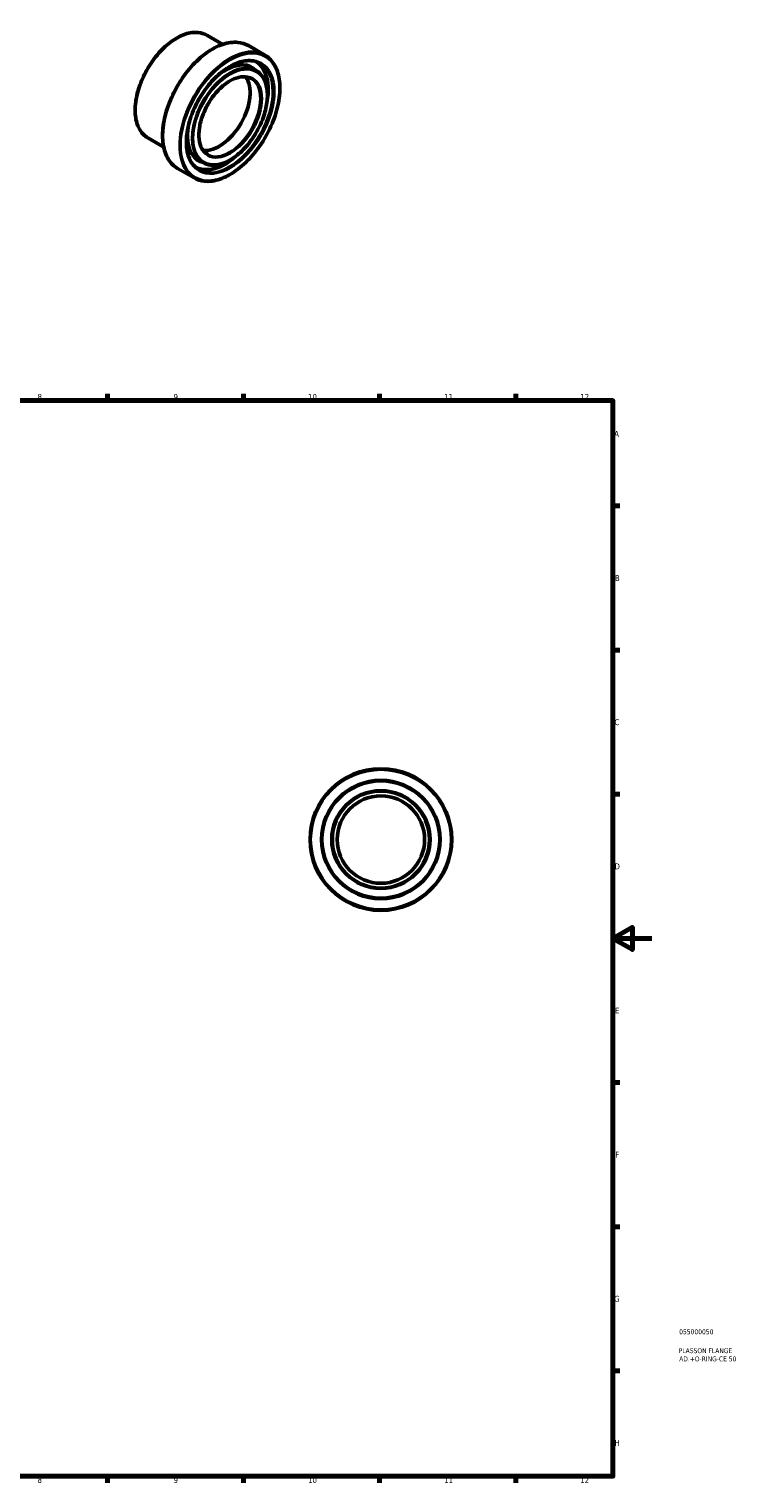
# Model space of a CAD drawing. Header units: millimetres. Extents: x -22 to 884, y -63 to 817.
# Tile 3 of 3: x 520 to 884, y 17 to 765. Entities that reach past the tile are written whole.
import ezdxf

# ---------------------------------------------------------------- set-up
doc = ezdxf.new("R2010")
doc.units = ezdxf.units.MM
for name, color, linetype, lineweight in [('Border (ANSI)', 7, 'Continuous', 70), ('Title (ISO)', 7, 'Continuous', 50), ('Visible (ANSI)', 7, 'Continuous', 50), ('Visible Narrow (ANSI)', 7, 'Continuous', 35)]:
    doc.layers.add(name, color=color, linetype=linetype, lineweight=lineweight)
doc.styles.add('Note Text (ANSI)', font='tahoma.ttf')
doc.styles.add('Note Text (ISO)', font='tahoma.ttf')

# ---------------------------------------------------------------- blocks, each defined once
blk = doc.blocks.new('Borders Default Border')
at = {"layer": 'Border (ANSI)'}
for p, q in [((560.67, 574), (560.67, 577.45)), ((630.75, 574), (630.75, 577.45)), ((700.83, 574), (700.83, 577.45)), ((770.92, 574), (770.92, 577.45)), ((821, 519.75), (824.45, 519.75)), ((821, 445.5), (824.45, 445.5)), ((821, 371.25), (824.45, 371.25)), ((821, 222.75), (824.45, 222.75)), ((821, 148.5), (824.45, 148.5)), ((821, 74.25), (824.45, 74.25)), ((560.67, 20), (560.67, 16.55)), ((630.75, 20), (630.75, 16.55)), ((700.83, 20), (700.83, 16.55)), ((770.92, 20), (770.92, 16.55))]:
    blk.add_line(p, q, dxfattribs=at)
at = {"layer": 'Border (ANSI)', "flags": 128}
for points in [[(20, 20), (20, 574), (821, 574), (821, 20), (20, 20)], [(841, 297), (821, 297), (831, 302.77), (831, 291.23), (821, 297)]]:
    blk.add_lwpolyline(points, dxfattribs=at)
at = {"layer": 'Border (ANSI)', "attachment_point": 7, "style": 'Note Text (ANSI)'}
for s, insert, char_height in [('8', (524.63, 574.33), 3.05), ('9', (594.7, 574.34), 3.05), ('10', (663.96, 574.34), 3.048), ('11', (734.04, 574.4), 3.048), ('12', (804.13, 574.4), 3.048), ('A', (821.63, 555.35), 3.05), ('B', (821.99, 481.1), 3.05), ('C', (821.8, 406.8), 3.05), ('D', (821.81, 332.6), 3.05), ('E', (822.05, 258.35), 3.05), ('F', (822.14, 184.1), 3.05), ('G', (821.66, 109.79), 3.05), ('H', (821.81, 35.6), 3.05), ('8', (524.63, 16.48), 3.05), ('9', (594.7, 16.49), 3.05), ('10', (663.96, 16.49), 3.048), ('11', (734.04, 16.55), 3.048), ('12', (804.13, 16.55), 3.048)]:
    blk.add_mtext(s, dxfattribs=dict(at, insert=insert, char_height=char_height))
blk = doc.blocks.new('Title Blocks ISO')
at = {"layer": 'Title (ISO)', "color": 232, "true_color": 0xca0064, "style": 'Note Text (ISO)'}
for tag, p in [('PART_NUMBER_001', (34.08, 73.14)), ('DESCRIPTION_001', (33.84, 63.4)), ('DESCRIPTION_002', (34.09, 59.18))]:
    blk.add_attdef(tag, p, '', height=2.5, dxfattribs=at)

msp = doc.modelspace()

# ---------------------------------------------------------------- linework, layer by layer
at = {"layer": 'Visible (ANSI)'}
for p, q in [((620.059, 757.5), (611.839, 762.233)), ((641.704, 751.959), (633.218, 756.846)), ((637.162, 744.074), (635.112, 745.254)), ((589.618, 704.638), (581.398, 709.372)), ((609.815, 696.585), (607.765, 697.766)), ((605.274, 688.699), (596.789, 693.585))]:
    msp.add_line(p, q, dxfattribs=at)
for radius in [36.5, 30.5, 25, 22.5]:
    msp.add_circle((701.464, 347.927), radius, dxfattribs=at)
msp.add_ellipse((618.186, 723.383), major_axis=(11.228, 19.498), ratio=0.5780931, start_param=3.3817276, end_param=6.0430503, dxfattribs=at)
for points, knots in [([(581.398, 709.372), (579.768, 710.311), (578.395, 711.69), (576.28, 715.199), (575.551, 717.343), (574.812, 722.192), (574.814, 724.907), (575.559, 730.614), (576.302, 733.605), (578.448, 739.555), (579.849, 742.514), (583.17, 748.106), (585.088, 750.739), (589.25, 755.414), (591.494, 757.456), (596.09, 760.743), (598.442, 761.987), (603.017, 763.533), (605.242, 763.839), (608.942, 763.493), (610.479, 763.017), (611.839, 762.233)], [3.9250571, 3.9250571, 3.9250571, 3.9250571, 4.2350192, 4.2350192, 4.551786, 4.551786, 4.8740701, 4.8740701, 5.1967551, 5.1967551, 5.5189746, 5.5189746, 5.8410186, 5.8410186, 6.1632945, 6.1632945, 6.4860326, 6.4860326, 6.8079692, 6.8079692, 7.0666498, 7.0666498, 7.0666498, 7.0666498]), ([(596.789, 693.585), (594.838, 694.709), (593.196, 696.362), (590.673, 700.57), (589.805, 703.139), (588.933, 708.947), (588.942, 712.196), (589.842, 719.023), (590.734, 722.601), (593.308, 729.72), (594.988, 733.26), (598.966, 739.95), (601.263, 743.099), (606.245, 748.69), (608.93, 751.132), (614.425, 755.06), (617.234, 756.545), (622.696, 758.392), (625.349, 758.757), (629.763, 758.347), (631.596, 757.78), (633.218, 756.846)], [3.9250571, 3.9250571, 3.9250571, 3.9250571, 4.236614, 4.236614, 4.5539626, 4.5539626, 4.8758892, 4.8758892, 5.1981284, 5.1981284, 5.5199785, 5.5199785, 5.8416832, 5.8416832, 6.1635824, 6.1635824, 6.4858688, 6.4858688, 6.8074977, 6.8074977, 7.0666498, 7.0666498, 7.0666498, 7.0666498]), ([(607.719, 692.945), (606.03, 693.918), (604.618, 695.377), (602.516, 699.112), (601.812, 701.367), (601.176, 706.435), (601.233, 709.237), (602.097, 715.127), (602.903, 718.212), (605.187, 724.357), (606.667, 727.414), (610.148, 733.187), (612.15, 735.9), (616.471, 740.705), (618.788, 742.795), (623.494, 746.141), (625.882, 747.398), (630.485, 748.964), (632.696, 749.272), (636.376, 748.961), (637.907, 748.492), (639.258, 747.713)], [3.9250571, 3.9250571, 3.9250571, 3.9250571, 4.2555554, 4.2555554, 4.5779062, 4.5779062, 4.8954897, 4.8954897, 5.2129616, 5.2129616, 5.5308821, 5.5308821, 5.8489525, 5.8489525, 6.166791, 6.166791, 6.4841708, 6.4841708, 6.8021627, 6.8021627, 7.0666498, 7.0666498, 7.0666498, 7.0666498]), ([(641.704, 751.959), (643.654, 750.836), (645.297, 749.182), (647.819, 744.974), (648.688, 742.405), (649.56, 736.597), (649.551, 733.349), (648.651, 726.522), (647.758, 722.944), (645.184, 715.825), (643.504, 712.284), (639.526, 705.594), (637.23, 702.446), (632.248, 696.854), (629.563, 694.413), (624.068, 690.485), (621.259, 689), (615.797, 687.153), (613.143, 686.788), (608.73, 687.197), (606.897, 687.764), (605.274, 688.699)], [0.7834645, 0.7834645, 0.7834645, 0.7834645, 1.0950213, 1.0950213, 1.4123699, 1.4123699, 1.7342965, 1.7342965, 2.0565358, 2.0565358, 2.3783858, 2.3783858, 2.7000906, 2.7000906, 3.0219898, 3.0219898, 3.3442762, 3.3442762, 3.665905, 3.665905, 3.9250571, 3.9250571, 3.9250571, 3.9250571]), ([(637.162, 744.074), (638.627, 743.23), (639.861, 741.992), (641.765, 738.844), (642.423, 736.92), (643.093, 732.567), (643.093, 730.127), (642.429, 724.999), (641.764, 722.312), (639.839, 716.965), (638.581, 714.306), (635.6, 709.281), (633.878, 706.916), (630.139, 702.714), (628.123, 700.878), (623.991, 697.922), (621.876, 696.804), (617.759, 695.412), (615.756, 695.137), (612.424, 695.451), (611.04, 695.879), (609.815, 696.585)], [0.7834645, 0.7834645, 0.7834645, 0.7834645, 1.0923411, 1.0923411, 1.4086969, 1.4086969, 1.7312225, 1.7312225, 2.0542151, 2.0542151, 2.3766901, 2.3766901, 2.6989683, 2.6989683, 3.0215041, 3.0215041, 3.3445534, 3.3445534, 3.6666992, 3.6666992, 3.9250571, 3.9250571, 3.9250571, 3.9250571]), ([(612.261, 700.831), (611.058, 701.524), (610.054, 702.568), (608.57, 705.243), (608.077, 706.852), (607.643, 710.466), (607.69, 712.459), (608.318, 716.649), (608.897, 718.845), (610.532, 723.217), (611.589, 725.393), (614.074, 729.5), (615.502, 731.43), (618.579, 734.845), (620.228, 736.33), (623.571, 738.704), (625.265, 739.595), (628.522, 740.704), (630.084, 740.922), (632.682, 740.707), (633.763, 740.377), (634.717, 739.827)], [3.9250571, 3.9250571, 3.9250571, 3.9250571, 4.2600455, 4.2600455, 4.583107, 4.583107, 4.8996668, 4.8996668, 5.2161348, 5.2161348, 5.5332313, 5.5332313, 5.850533, 5.850533, 6.1675067, 6.1675067, 6.4838334, 6.4838334, 6.8009773, 6.8009773, 7.0666498, 7.0666498, 7.0666498, 7.0666498])]:
    msp.add_open_spline(points, degree=3, knots=knots, dxfattribs=at)
at = {"layer": 'Visible Narrow (ANSI)'}
for radius in [36, 30, 25.5]:
    msp.add_circle((701.464, 347.927), radius, dxfattribs=at)
for centre, major_axis, start_param, end_param in [((596.619, 735.803), (-15.22, -26.431), 3.1415927, 6.2831853), ((615.004, 725.216), (-18.215, -31.63), 3.1415927, 6.2831853), ((623.489, 720.329), (18.215, 31.63), 0, 3.1415927), ((621.085, 721.714), (15.52, 26.951), 5.4101785, 6.3077394), ((623.489, 720.329), (13.673, 23.744), 0, 3.1415927), ((623.489, 720.329), (15.769, 27.384), 3.1415927, 6.2831853), ((621.438, 721.51), (13.673, 23.744), 0, 1.2096056), ((621.085, 721.714), (13.923, 24.178), 6.0928095, 7.0322931), ((621.438, 721.51), (15.769, 27.384), 5.0216316, 6.2178538), ((623.489, 720.329), (11.228, 19.498), 3.1415927, 6.2831853), ((621.438, 721.51), (-13.673, -23.744), 5.0735798, 6.2831853), ((621.085, 721.714), (-13.923, -24.178), 5.5340775, 6.4735611), ((621.438, 721.51), (-15.769, -27.384), 0.0653315, 1.2615537), ((621.085, 721.714), (-15.52, -26.951), 6.2586313, 7.1561921)]:
    msp.add_ellipse(centre, major_axis=major_axis, ratio=0.5780931, start_param=start_param, end_param=end_param, dxfattribs=at)
for major_axis in [(-17.965, -31.197), (-16.019, -27.817), (-13.424, -23.311), (-11.478, -19.931)]:
    msp.add_ellipse((623.842, 720.126), major_axis=major_axis, ratio=0.5780931, dxfattribs=at)

# ---------------------------------------------------------------- block references
msp.add_blockref('Borders Default Border', (0, 0))
msp.add_blockref('Title Blocks ISO', (821, 20)).add_auto_attribs({'PART_NUMBER_001': '055000050', 'DESCRIPTION_001': 'PLASSON FLANGE', 'DESCRIPTION_002': 'AD.+O-RING-CE 50'})

doc.saveas('drawing.dxf')
